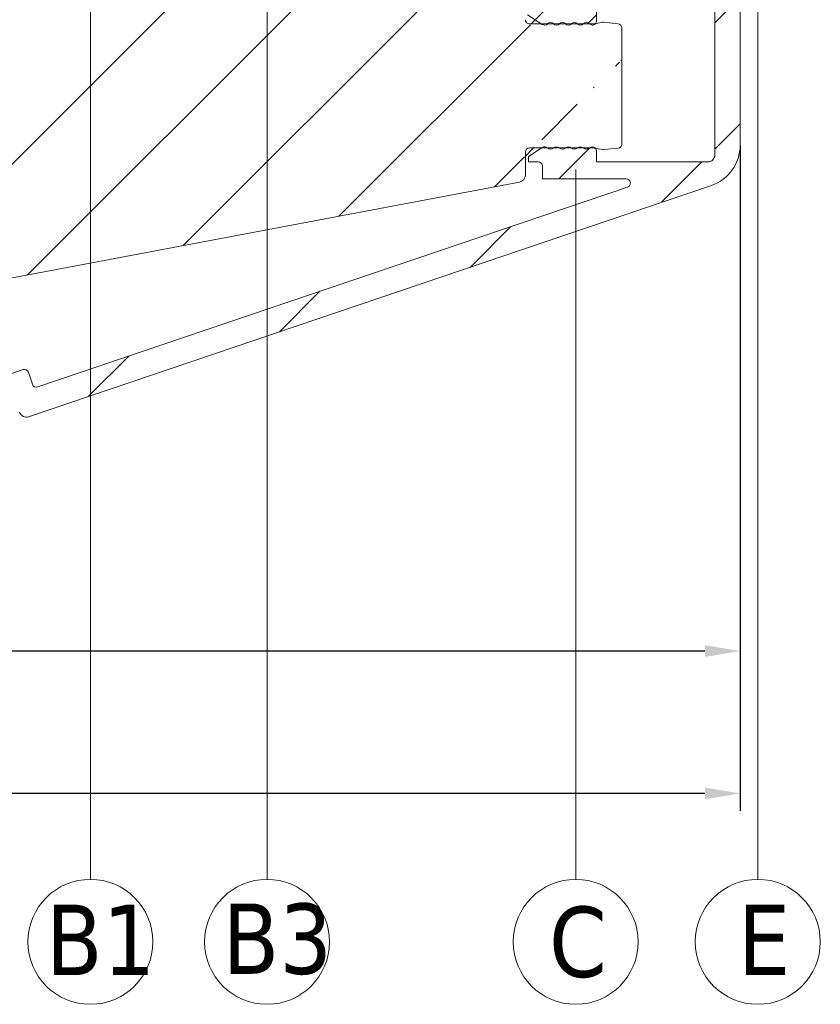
# Model space of a CAD drawing. Header units: millimetres. Extents: x 582 to 4940, y -30 to 2368.
# Tile 8 of 20: x 808 to 865, y 599 to 669. Entities that reach past the tile are written whole.
import ezdxf

# ---------------------------------------------------------------- set-up
doc = ezdxf.new("R2010")
doc.units = ezdxf.units.MM
doc.layers.get('0').update_dxf_attribs({"lineweight": 13})
for name, color, linetype, lineweight in [('CARTER LED', 8, 'Continuous', 13), ('INDICATORI', 7, 'Continuous', 5), ('PENSILINA MAXI', 8, 'Continuous', 9), ('Quote', 5, 'Continuous', 9)]:
    doc.layers.add(name, color=color, linetype=linetype, lineweight=lineweight)
doc.styles.get("Standard").update_dxf_attribs({"font": 'TAHOMA.TTF'})
doc.styles.add('STANDARD-Tahoma', font='TAHOMA.TTF')
doc.dimstyles.new('Annotativa millimetri', dxfattribs={"dimscale": 0, "dimtxt": 5, "dimasz": 2.5, "dimexe": 1.25, "dimexo": 0.625, "dimtad": 1, "dimtoh": 1, "dimdec": 1, "dimtxsty": 'Standard', "dimcen": 2.5, "dimclrd": 256, "dimclre": 256, "dimclrt": 7, "dimadec": 0, "dimazin": 0, "dimtfac": 1, "dimtdec": 1, "dimtmove": 0, "dimatfit": 3, "dimfxl": 1, "dimarcsym": 0})

# ---------------------------------------------------------------- blocks, each defined once
blk = doc.blocks.new('*D22')
at = {"layer": 'Defpoints', "color": 0}
for p in [(859.2441126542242, 660.7605342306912), (709.1238562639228, 632.1737531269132), (859.2441126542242, 614.0521394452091)]:
    blk.add_point(p, dxfattribs=at)
at = {"layer": 'Quote', "lineweight": -2}
for p, q in [((859.2441126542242, 660.1355342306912), (859.2441126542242, 612.8021394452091)), ((709.1238562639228, 631.5487531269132), (709.1238562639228, 612.8021394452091)), ((711.6238562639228, 614.0521394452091), (775.6689844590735, 614.0521394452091)), ((856.7441126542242, 614.0521394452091), (792.6989844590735, 614.0521394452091))]:
    blk.add_line(p, q, dxfattribs=at)
at = {"layer": 'Quote'}
for points in [[(711.6238562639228, 614.4688061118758), (711.6238562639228, 613.6354727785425), (709.1238562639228, 614.0521394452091)], [(856.7441126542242, 613.6354727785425), (856.7441126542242, 614.4688061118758), (859.2441126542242, 614.0521394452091)]]:
    blk.add_solid(points, dxfattribs=at)
at = {"layer": 'Quote', "color": 7, "insert": (784.1839844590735, 614.0521394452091), "char_height": 5, "attachment_point": 5}
blk.add_mtext('150,1', dxfattribs=at)
blk = doc.blocks.new('*D23')
at = {"layer": 'Defpoints', "color": 0}
for p in [(742.1237503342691, 672.9278378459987), (859.2441126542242, 660.7605342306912), (742.1237503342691, 624.1738547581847)]:
    blk.add_point(p, dxfattribs=at)
at = {"layer": 'Quote', "lineweight": -2}
for p, q in [((742.1237503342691, 672.3028378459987), (742.1237503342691, 622.9238547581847)), ((859.2441126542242, 660.1355342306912), (859.2441126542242, 622.9238547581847)), ((744.6237503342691, 624.1738547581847), (775.5509952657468, 624.1738547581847)), ((856.7441126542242, 624.1738547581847), (792.5809952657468, 624.1738547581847))]:
    blk.add_line(p, q, dxfattribs=at)
at = {"layer": 'Quote'}
for points in [[(744.6237503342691, 624.5905214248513), (744.6237503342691, 623.7571880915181), (742.1237503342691, 624.1738547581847)], [(856.7441126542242, 623.7571880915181), (856.7441126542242, 624.5905214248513), (859.2441126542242, 624.1738547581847)]]:
    blk.add_solid(points, dxfattribs=at)
at = {"layer": 'Quote', "color": 7, "insert": (784.0659952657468, 624.1738547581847), "char_height": 5, "attachment_point": 5}
blk.add_mtext('117,1', dxfattribs=at)

msp = doc.modelspace()

# ---------------------------------------------------------------- hatches: boundary and pattern name
h = msp.add_hatch()
h.set_pattern_fill('ANSI31', color=256, scale=2, style=0)
h.set_pattern_definition([(45, (400.1962462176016, -8.898776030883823), (-4.490128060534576, 4.490128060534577), [])])
edge = h.paths.add_edge_path()
edge.add_line((720.1242668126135, 703.9244894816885), (711.1239499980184, 703.9244894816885))
edge.add_line((720.1242668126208, 689.4244894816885), (711.1239499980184, 689.4244894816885))
edge.add_arc((857.9117621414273, 730.0364014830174), 1.000000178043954, 1.000009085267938, 84.37739479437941)
edge.add_arc((857.3171608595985, 724.7236935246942), 0.3500001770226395, 2.896545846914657e-05, 89.99997103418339)
edge.add_line((852.5171610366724, 725.0736937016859), (857.3171610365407, 725.0736937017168))
edge.add_arc((852.517161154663, 724.7236935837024), 0.350000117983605, 90.00001931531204, 179.9999807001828)
edge.add_arc((858.5281367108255, 723.3736805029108), 0.5000000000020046, 269.9999677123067, 360.9999999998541)
edge.add_line((856.7677020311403, 722.8736814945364), (858.5281364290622, 722.8736805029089))
edge.add_arc((856.7677022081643, 723.2236801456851), 0.3499986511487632, 180.0000289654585, 269.9999710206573)
edge.add_line((856.417703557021, 723.4736784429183), (856.4177035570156, 723.223679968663))
edge.add_arc((856.5177036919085, 723.473678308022), 0.1000001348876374, 90.00007723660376, 179.9999227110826)
edge.add_line((857.3171610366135, 723.5736784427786), (856.517703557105, 723.5736784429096))
edge.add_arc((857.3171608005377, 723.9236786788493), 0.3500002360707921, 270.0000386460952, 359.9999613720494)
edge.add_arc((852.5171611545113, 723.9236785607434), 0.3500001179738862, 180.0000192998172, 269.9999806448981)
edge.add_line((853.3166185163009, 723.5736784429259), (852.5171610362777, 723.5736784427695))
edge.add_arc((853.3166184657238, 723.4736783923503), 0.1000000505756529, 2.895287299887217e-05, 89.99997102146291)
edge.add_line((853.4166185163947, 723.2236799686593), (853.4166185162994, 723.4736784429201))
edge.add_arc((853.0666197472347, 723.2236802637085), 0.3499987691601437, 269.9998704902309, 359.9999517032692)
edge.add_line((849.5645052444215, 668.8984866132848), (849.4824164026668, 668.8954321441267))
edge.add_line((850.5705702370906, 668.7979428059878), (849.5645052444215, 668.8984866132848))
edge.add_arc((850.5407375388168, 668.4994298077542), 0.3000000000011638, 0, 84.29294186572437)
edge.add_line((850.8407375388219, 660.2400900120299), (850.8407375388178, 668.4994298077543))
edge.add_arc((850.5407375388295, 660.2400900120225), 0.2999999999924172, 275.7070581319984, 360)
edge.add_line((849.5645052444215, 659.8410332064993), (850.5705702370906, 659.9415770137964))
edge.add_line((849.4824164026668, 659.8440876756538), (849.5645052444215, 659.8410332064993))
edge.add_line((842.4236740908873, 671.9744040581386), (842.4236740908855, 670.4737769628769))
edge.add_line((842.9236740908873, 671.9744040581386), (842.4236740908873, 671.9744040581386))
edge.add_line((843.9190681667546, 670.5643841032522), (842.9236740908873, 671.9744040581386))
edge.add_line((843.9739848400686, 670.391369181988), (843.9190681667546, 670.5643841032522))
edge.add_line((843.9739848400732, 669.0820672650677), (843.9739848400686, 670.391369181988))
edge.add_arc((844.2739848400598, 669.0820672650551), 0.299999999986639, 180, 270.0000000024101)
edge.add_line((848.7956359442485, 668.7820672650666), (844.2739848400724, 668.7820672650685))
edge.add_line((848.8825719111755, 668.7896633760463), (848.7956359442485, 668.7820672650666))
edge.add_line((848.7720630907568, 659.9614945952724), (848.8596451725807, 659.9538990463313))
edge.add_line((844.2736767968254, 659.957233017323), (848.7720630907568, 659.9614945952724))
edge.add_arc((844.2739612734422, 659.6569485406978), 0.3002846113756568, 90.05427954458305, 179.9457204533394)
edge.add_line((843.9743002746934, 658.0262221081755), (843.973676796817, 659.6572330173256))
edge.add_arc((843.474300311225, 658.0260309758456), 0.5000000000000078, 280.6825730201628, 360.0219021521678)
edge.add_line((849.4824164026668, 668.8954321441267), (848.8825719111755, 668.7896633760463))
edge.add_line((848.8596451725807, 659.9538990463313), (849.4824164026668, 659.8440876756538))
edge.add_line((859.0280605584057, 723.3824067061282), (858.9116100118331, 730.0538540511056))
edge.add_line((857.6671610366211, 724.7236937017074), (857.6671610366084, 723.9236784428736))
edge.add_line((852.1671610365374, 723.9236784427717), (852.1671610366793, 724.7236937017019))
edge.add_arc((709.4738550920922, 740.3720790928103), 0.3499988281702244, 90.00005795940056, 179.9999420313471)
edge.add_line((709.7238532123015, 740.7220779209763), (709.4738547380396, 740.7220779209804))
edge.add_arc((709.7238530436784, 740.622077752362), 0.1000001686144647, 9.655572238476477e-05, 89.99990338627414)
edge.add_line((709.8238532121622, 739.822620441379), (709.8238532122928, 740.6220779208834))
edge.add_arc((710.1738536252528, 739.8226208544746), 0.3500004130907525, 180.0000676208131, 269.9999323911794)
edge.add_line((710.9738684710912, 739.4726204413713), (710.1738532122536, 739.4726204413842))
edge.add_arc((710.973868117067, 739.8226207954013), 0.3500003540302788, 270.0000579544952, 359.999942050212)
edge.add_line((711.3238684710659, 744.6226204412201), (711.3238684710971, 739.8226204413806))
edge.add_arc((710.9738682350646, 744.6226202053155), 0.3500002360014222, 3.86185141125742e-05, 89.99996136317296)
edge.add_line((710.1738532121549, 744.9726204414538), (710.9738684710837, 744.9726204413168))
edge.add_arc((710.1738532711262, 744.6226203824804), 0.3500000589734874, 90.00000965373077, 179.9999903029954)
edge.add_line((709.8238532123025, 743.8231629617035), (709.8238532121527, 744.6226204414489))
edge.add_arc((709.7238531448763, 743.8231630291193), 0.1000000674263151, 270.0000386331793, 359.9999613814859)
edge.add_line((709.4738547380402, 743.7231629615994), (709.723853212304, 743.723162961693))
edge.add_arc((709.4738551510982, 744.0731618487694), 0.3499988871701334, 180.0000676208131, 269.9999323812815)
edge.add_line((709.123856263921, 746.6737531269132), (709.1238562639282, 744.073161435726))
edge.add_line((766.9236740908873, 671.9744040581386), (766.9236740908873, 670.4744040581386))
edge.add_line((767.4236740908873, 671.9744040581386), (766.9236740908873, 671.9744040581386))
edge.add_line((768.4831289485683, 670.4736391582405), (767.4236740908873, 671.9744040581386))
edge.add_line((815.9236741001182, 670.4736190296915), (768.4831289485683, 670.4736391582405))
edge.add_line((816.9236740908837, 671.9743839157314), (815.9236741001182, 670.4736190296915))
edge.add_line((817.4236740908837, 671.9743839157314), (816.9236740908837, 671.9743839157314))
edge.add_line((817.423674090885, 670.4757115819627), (817.4236740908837, 671.9743839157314))
edge.add_line((720.1243176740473, 704.0187288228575), (720.1243685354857, 710.8629681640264))
edge.add_arc((736.823882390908, 722.470074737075), 0.2999999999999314, 0, 123.0878883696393)
edge.add_line((721.0325188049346, 712.538636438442), (736.6601049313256, 722.721424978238))
edge.add_arc((722.124369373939, 710.862967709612), 2.000000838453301, 123.0879013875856, 179.9999869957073)
edge.add_arc((725.1243685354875, 684.4095393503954), 4.999999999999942, 180, 235.7552106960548)
edge.add_line((736.6557253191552, 670.5110773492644), (722.3107197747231, 680.2763347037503))
edge.add_arc((736.824544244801, 670.7590696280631), 0.3000000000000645, 235.7552106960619, 360.0063376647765)
edge.add_line((737.1240226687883, 675.4744040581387), (737.1245442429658, 670.7591028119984))
edge.add_line((739.1240226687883, 675.4744040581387), (737.1240226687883, 675.4744040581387))
edge.add_line((739.1245204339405, 670.9743487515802), (739.1240226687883, 675.4744040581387))
edge.add_arc((739.6245204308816, 670.9744040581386), 0.5000000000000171, 180.006337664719, 270)
edge.add_arc((739.623882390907, 722.373846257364), 0.4999999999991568, 89.99991678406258, 180)
edge.add_line((739.123882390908, 717.8738443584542), (739.123882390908, 722.3738462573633))
edge.add_line((737.123882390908, 717.873844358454), (739.123882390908, 717.8738443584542))
edge.add_line((737.123882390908, 722.4700747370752), (737.123882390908, 717.873844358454))
edge.add_line((711.1239499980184, 683.226669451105), (709.1238562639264, 680.9230596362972))
edge.add_line((709.1238562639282, 710.9472697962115), (711.1239499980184, 708.6436599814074))
edge.add_line((709.1238562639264, 680.9230596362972), (709.1238562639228, 632.1737531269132))
edge.add_line((766.9236740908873, 670.4744040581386), (739.6245204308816, 670.4744040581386))
edge.add_line((709.1238562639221, 740.3720794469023), (709.1238562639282, 710.9472697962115))
edge.add_line((842.4236740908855, 670.4737769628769), (817.423674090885, 670.4757115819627))
edge.add_line((709.1238562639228, 632.1737531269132), (843.5669841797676, 657.5346963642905))
edge.add_line((858.0097377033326, 731.0315904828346), (709.123856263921, 746.6737531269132))
edge.add_line((739.6238831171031, 722.8738462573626), (853.0666189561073, 722.8736814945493))
edge.add_line((720.1243685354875, 684.4095393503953), (720.1242668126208, 689.4244894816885))
edge.add_line((711.1239499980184, 689.4244894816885), (711.1239499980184, 683.226669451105))
edge.add_line((711.1239499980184, 708.6436599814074), (711.1239499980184, 703.9244894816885))
h = msp.add_hatch()
h.set_pattern_fill('ANSI31', color=256, scale=2, style=0)
h.set_pattern_definition([(45, (0, 0), (-4.490128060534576, 4.490128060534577), [])])
edge = h.paths.add_edge_path()
edge.add_line((855.3886248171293, 686.1614792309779), (855.1886248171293, 685.9614792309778))
edge.add_line((855.1886248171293, 685.9614792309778), (853.4386248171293, 685.9614792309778))
edge.add_line((853.4386248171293, 685.9614792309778), (853.1386248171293, 686.2614792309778))
edge.add_line((853.1386248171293, 686.2614792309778), (852.8386248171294, 685.9614792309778))
edge.add_line((852.8386248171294, 685.9614792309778), (851.6831369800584, 685.9614792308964))
edge.add_arc((851.6831372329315, 686.4614794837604), 0.5000002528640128, 180.00002897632, 269.9999710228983, ccw=False)
edge.add_line((851.1831369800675, 686.4614792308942), (851.1831369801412, 688.8614924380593))
edge.add_arc((851.6831369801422, 688.8614924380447), 0.5000000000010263, 89.9999641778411, 179.9999999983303, ccw=False)
edge.add_line((851.6831372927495, 689.3614924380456), (853.2825959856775, 689.3614914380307))
edge.add_arc((853.2825955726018, 689.0114925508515), 0.3499988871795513, 6.762055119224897e-05, 89.99993237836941, ccw=False)
edge.add_line((853.6325944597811, 689.0114929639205), (853.6325944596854, 688.76149448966))
edge.add_arc((853.5325943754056, 688.7614945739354), 0.1000000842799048, 270.0000482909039, 359.999951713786, ccw=False)
edge.add_line((853.5325944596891, 688.6614944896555), (852.7331369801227, 688.6614944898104))
edge.add_arc((852.7331370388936, 688.3114944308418), 0.3500000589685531, 90.00000962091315, 179.9999903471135)
edge.add_line((852.383136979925, 688.311494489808), (852.3831369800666, 687.5114792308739))
edge.add_arc((852.7331370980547, 687.5114793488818), 0.3500001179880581, 180.0000193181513, 269.9999806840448)
edge.add_line((852.7331369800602, 687.1614792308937), (857.5331369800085, 687.161479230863))
edge.add_arc((857.533136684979, 687.5114795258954), 0.3500002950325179, 270.0000482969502, 359.999951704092)
edge.add_line((857.8831369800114, 687.5114792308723), (857.8831369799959, 688.3114944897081))
edge.add_arc((857.5331367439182, 688.311494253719), 0.3500002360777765, 3.863191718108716e-05, 89.99996135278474)
edge.add_line((857.5331369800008, 688.6614944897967), (856.733679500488, 688.6614944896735))
edge.add_arc((856.7336796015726, 688.7614945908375), 0.1000001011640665, 180.0000579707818, 269.9999420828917, ccw=False)
edge.add_line((856.6336795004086, 688.7614944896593), (856.633679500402, 689.0114929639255))
edge.add_arc((856.9836782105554, 689.0114927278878), 0.3499987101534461, 90.00003863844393, 179.9999613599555, ccw=False)
edge.add_line((856.9836779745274, 689.3614914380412), (858.7441123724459, 689.3614924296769))
edge.add_arc((858.7441126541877, 688.8614924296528), 0.5000000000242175, 2.375202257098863e-09, 90.00003228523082, ccw=False)
edge.add_line((859.2441126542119, 688.8614924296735), (859.2441126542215, 660.140170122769))
edge.add_arc((856.2441120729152, 660.1401705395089), 3.000000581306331, 288.72605197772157, 359.99999204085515, ccw=False)
edge.add_line((857.2072432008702, 657.298976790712), (808.660640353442, 640.8422592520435))
edge.add_arc((808.500118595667, 641.315791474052), 0.4999999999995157, 198.7260440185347, 288.7260440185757, ccw=False)
edge.add_line((808.0265863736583, 641.1552697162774), (807.8018559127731, 641.8182148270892))
edge.add_arc((807.5177365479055, 641.7219017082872), 0.3000000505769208, 18.72605367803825, 108.726034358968)
edge.add_line((807.4214235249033, 642.0060211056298), (806.0955333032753, 641.5565601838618))
edge.add_arc((805.9992202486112, 641.8406795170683), 0.3000000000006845, 198.7260440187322, 288.7260440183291, ccw=False)
edge.add_line((805.7151009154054, 641.7443664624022), (805.0088051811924, 643.8279082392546))
edge.add_line((805.0088051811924, 643.8279082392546), (803.7109829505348, 645.0322545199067))
edge.add_arc((803.9150478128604, 645.2521579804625), 0.3000000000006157, 108.72604401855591, 227.1394594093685, ccw=False)
edge.add_line((803.8187347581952, 645.5362773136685), (804.3667181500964, 645.7220371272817))
edge.add_line((804.3667181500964, 645.7220371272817), (803.6709636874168, 647.774482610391))
edge.add_arc((803.3868443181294, 647.6781694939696), 0.3000000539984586, 18.72605297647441, 100.6825640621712)
edge.add_line((803.3312340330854, 647.9729703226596), (791.1721880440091, 645.6793248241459))
edge.add_line((791.1721880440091, 645.6793248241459), (790.5882101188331, 646.0780349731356))
edge.add_line((790.5882101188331, 646.0780349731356), (790.1895188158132, 645.4939570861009))
edge.add_line((790.1895188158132, 645.4939570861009), (785.296734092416, 644.5709970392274))
edge.add_arc((785.3894179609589, 644.0796624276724), 0.5000000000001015, 100.6825730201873, 198.7259292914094)
edge.add_line((784.9158854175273, 643.9191416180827), (786.3724937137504, 639.6222103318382))
edge.add_line((786.3724937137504, 639.6222103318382), (786.9204771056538, 639.8079701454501))
edge.add_arc((787.0167901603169, 639.5238508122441), 0.2999999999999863, -9.68737137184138, 108.72604401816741, ccw=False)
edge.add_line((787.3125123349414, 639.4733691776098), (787.014580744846, 637.7280814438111))
edge.add_line((787.014580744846, 637.7280814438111), (787.7208764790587, 635.644539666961))
edge.add_arc((787.4367570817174, 635.5482266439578), 0.300000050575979, -71.27394632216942, 18.726034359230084, ccw=False)
edge.add_line((787.5330702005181, 635.2641072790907), (786.2071799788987, 634.8146463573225))
edge.add_arc((786.3034930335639, 634.530527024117), 0.3000000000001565, 108.7260440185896, 198.7260440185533)
edge.add_line((786.0193737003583, 634.434213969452), (786.2441041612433, 633.7712688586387))
edge.add_arc((785.7705719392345, 633.6107471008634), 0.499999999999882, -71.27395598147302, 18.726044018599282, ccw=False)
edge.add_line((785.9310936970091, 633.1372148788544), (712.4915443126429, 608.2420862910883))
edge.add_arc((712.3952313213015, 608.5262057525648), 0.3000001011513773, 198.7260633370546, 288.7260246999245, ccw=False)
edge.add_line((712.1111119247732, 608.4298925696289), (711.7258597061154, 609.5663699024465))
edge.add_arc((712.0099790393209, 609.6626829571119), 0.3000000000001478, 108.72604401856, 198.7260440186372, ccw=False)
edge.add_line((711.9136659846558, 609.9468022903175), (784.122030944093, 634.4245740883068))
edge.add_arc((784.0257178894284, 634.7086934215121), 0.2999999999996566, 288.7260440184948, 378.7260440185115)
edge.add_line((784.3098372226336, 634.8050064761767), (784.0208980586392, 635.6573644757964))
edge.add_arc((784.3050173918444, 635.7536775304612), 0.2999999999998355, 108.72604401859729, 198.7260440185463, ccw=False)
edge.add_line((784.2087043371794, 636.0377968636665), (785.2504758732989, 636.3909449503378))
edge.add_arc((785.1541628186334, 636.6750642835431), 0.3000000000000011, 288.7260440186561, 378.7260440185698)
edge.add_line((785.4382821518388, 636.7713773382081), (782.6567676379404, 644.9767244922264))
edge.add_arc((783.4144191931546, 645.2335593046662), 0.7999999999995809, 100.68257302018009, 198.7260440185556, ccw=False)
edge.add_line((783.2661250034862, 646.0196946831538), (804.1072092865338, 649.951093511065))
edge.add_arc((804.255503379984, 649.1649579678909), 0.8000001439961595, 18.726052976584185, 100.68256406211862, ccw=False)
edge.add_line((805.0131550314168, 649.4217929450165), (806.8419385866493, 644.0269607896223))
edge.add_arc((807.1260579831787, 644.1232739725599), 0.3000001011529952, 198.7260633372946, 288.7260246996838)
edge.add_line((807.2223709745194, 643.8391545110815), (808.2641416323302, 644.1923023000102))
edge.add_arc((808.3604546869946, 643.9081829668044), 0.3000000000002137, 18.726044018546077, 108.72604401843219, ccw=False)
edge.add_line((808.6445740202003, 644.0044960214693), (808.9335131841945, 643.1521380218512))
edge.add_arc((809.2176325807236, 643.2484512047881), 0.3000001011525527, 198.7260633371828, 288.7260246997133)
edge.add_line((809.3139455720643, 642.9643317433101), (851.2389743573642, 657.1764148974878))
edge.add_arc((851.1426613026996, 657.4605342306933), 0.2999999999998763, 288.7260440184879, 449.9999999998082)
edge.add_line((851.1426613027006, 657.7605342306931), (845.1899191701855, 657.7605342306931))
edge.add_line((845.1899191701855, 657.7605342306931), (845.1898613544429, 658.6605342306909))
edge.add_arc((844.8898613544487, 658.6605342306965), 0.29999999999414, 359.9999999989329, 450.0000000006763)
edge.add_line((844.8898613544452, 658.9605342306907), (844.1899191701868, 658.9605342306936))
edge.add_line((844.1899191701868, 658.9605342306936), (844.1899191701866, 659.3544682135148))
edge.add_line((844.1899191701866, 659.3544682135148), (845.174020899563, 659.9993283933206))
edge.add_arc((845.3384473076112, 659.7484021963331), 0.2999999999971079, 44.99999999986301, 123.23594224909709, ccw=False)
edge.add_arc((845.7627113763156, 660.1726663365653), 0.3000000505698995, 225.0000096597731, 314.9999903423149)
edge.add_arc((846.1869754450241, 659.7484020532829), 0.3000001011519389, 45.00001931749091, 134.9999806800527, ccw=False)
edge.add_arc((846.6112395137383, 660.1726662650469), 0.3000000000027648, 225.0000000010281, 315.0000000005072)
edge.add_arc((847.0355035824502, 659.7484020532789), 0.3000001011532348, 45.00001931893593, 134.9999806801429, ccw=False)
edge.add_arc((847.4597676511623, 660.1726664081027), 0.3000001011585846, 225.000019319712, 314.9999806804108)
edge.add_arc((847.8840317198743, 659.7484021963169), 0.3000000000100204, 45.00000000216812, 134.9999999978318, ccw=False)
edge.add_arc((848.3082957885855, 660.1726663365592), 0.3000000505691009, 225.0000096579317, 314.9999903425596)
edge.add_line((848.5204278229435, 659.9605342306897), (848.7325598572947, 660.0484021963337))
edge.add_arc((848.7325598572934, 659.7484021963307), 0.3000000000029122, 6.517097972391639e-10, 89.99999999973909, ccw=False)
edge.add_line((849.0325598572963, 659.7484021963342), (849.0325598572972, 658.9605342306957))
edge.add_line((849.0325598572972, 658.9605342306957), (856.944112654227, 658.9605342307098))
edge.add_arc((856.9441126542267, 659.4605342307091), 0.4999999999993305, 270.0000000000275, 360.0000000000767)
edge.add_line((857.444112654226, 659.4605342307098), (857.4441126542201, 669.7855880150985))
edge.add_arc((857.0441126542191, 669.7855880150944), 0.4000000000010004, 5.8216554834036e-10, 179.9999999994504)
edge.add_line((856.6441126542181, 669.7855880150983), (849.0325598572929, 669.7855880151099))
edge.add_line((849.0325598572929, 669.7855880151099), (849.0325598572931, 668.9977200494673))
edge.add_arc((848.7325598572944, 668.9977200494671), 0.2999999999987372, -90.00000000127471, 1.5290879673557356e-11, ccw=False)
edge.add_line((848.7325598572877, 668.6977200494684), (848.520427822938, 668.785588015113))
edge.add_arc((848.3082957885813, 668.5734559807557), 0.3000000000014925, 45.00000000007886, 134.9999999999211)
edge.add_arc((847.8840317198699, 668.9977201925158), 0.3000001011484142, 225.0000193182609, 314.99998068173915, ccw=False)
edge.add_arc((847.4597676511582, 668.5734559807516), 0.3000000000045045, 45.00000000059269, 134.9999999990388)
edge.add_arc((847.0355035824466, 668.9977201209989), 0.3000000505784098, 225.0000096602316, 314.99999034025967, ccw=False)
edge.add_arc((846.6112395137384, 668.5734559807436), 0.300000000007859, 45.00000000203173, 134.9999999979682)
edge.add_arc((846.1869754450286, 668.9977201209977), 0.3000000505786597, 225.000009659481, 314.99999034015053, ccw=False)
edge.add_arc((845.7627113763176, 668.573455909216), 0.3000000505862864, 45.00000966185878, 134.9999903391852)
edge.add_arc((845.3384473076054, 668.9977200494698), 0.3000000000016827, 236.7640577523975, 314.99999999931, ccw=False)
edge.add_line((845.1740208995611, 668.7467938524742), (844.124286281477, 669.43466181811))
edge.add_arc((844.2887126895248, 669.6855880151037), 0.3000000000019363, 90.00000000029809, 236.7640577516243, ccw=False)
edge.add_line((844.2887126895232, 669.9855880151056), (844.8898613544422, 669.9855880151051))
edge.add_arc((844.8898613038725, 670.285588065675), 0.3000000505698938, 270.000009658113, 359.9963096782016)
edge.add_line((845.1898613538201, 670.285568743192), (845.1899307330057, 670.985588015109))
edge.add_line((845.1899307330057, 670.985588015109), (857.1441126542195, 670.9855880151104))
edge.add_arc((857.1441126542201, 671.2855880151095), 0.2999999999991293, 269.9999999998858, 360.0000000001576)
edge.add_line((857.4441126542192, 671.2855880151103), (857.4441126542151, 685.4614792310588))
edge.add_arc((856.9441126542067, 685.4614792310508), 0.5000000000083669, 9.066552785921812e-10, 90.00000000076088)
edge.add_line((856.9441126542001, 685.9614792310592), (855.5886248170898, 685.9614792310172))
edge.add_line((855.5886248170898, 685.9614792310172), (855.3886248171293, 686.1614792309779))

# ---------------------------------------------------------------- linework, layer by layer
for p, q in [((825.6116183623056, 607.9358812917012), (825.6116183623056, 695.6049659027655)), ((860.4987047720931, 607.9358812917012), (860.4987047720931, 690.9059059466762)), ((813.0550794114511, 607.9358812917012), (813.0550794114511, 690.3347344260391)), ((847.5526820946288, 607.9358812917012), (847.5526820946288, 658.4355141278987))]:
    msp.add_line(p, q)
at = {"layer": 'CARTER LED'}
for points in [[(859.2441126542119, 688.8614924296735), (859.2441126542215, 660.140170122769, -0.3214207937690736), (857.2072432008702, 657.298976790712), (808.660640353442, 640.8422592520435, -0.4142135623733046), (808.0265863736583, 641.1552697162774)], [(807.2223709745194, 643.8391545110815), (808.2641416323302, 644.1923023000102, -0.4142135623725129), (808.6445740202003, 644.0044960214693), (808.9335131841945, 643.1521380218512, 0.4142133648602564), (809.3139455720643, 642.9643317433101), (851.2389743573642, 657.1764148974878, 0.8486166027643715), (851.1426613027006, 657.7605342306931), (845.1899191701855, 657.7605342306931), (845.1898613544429, 658.6605342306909, 0.4142135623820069), (844.8898613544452, 658.9605342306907), (844.1899191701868, 658.9605342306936), (844.1899191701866, 659.3544682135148), (845.174020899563, 659.9993283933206, -0.3552775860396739), (845.5505793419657, 659.9605342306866, 0.4142134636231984), (845.9748434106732, 659.9605342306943, -0.4142133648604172), (846.3991074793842, 659.9605342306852, 0.4142135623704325), (846.8233715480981, 659.9605342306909, -0.4142133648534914), (847.2476356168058, 659.9605342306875, 0.4142133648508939), (847.6718996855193, 659.9605342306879, -0.4142135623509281), (848.0961637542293, 659.9605342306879, 0.414213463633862), (848.5204278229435, 659.9605342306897), (848.7325598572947, 660.0484021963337, -0.4142135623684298), (849.0325598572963, 659.7484021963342), (849.0325598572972, 658.9605342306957), (856.944112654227, 658.9605342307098, 0.4142135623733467), (857.444112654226, 659.4605342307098), (857.4441126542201, 669.7855880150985, 0.9999999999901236)], [(849.0325598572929, 669.7855880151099), (849.0325598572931, 668.9977200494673, -0.4142135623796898), (848.7325598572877, 668.6977200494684), (848.520427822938, 668.785588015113, 0.4142135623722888), (848.0961637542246, 668.785588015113, -0.414213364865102), (847.6718996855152, 668.785588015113, 0.4142135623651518), (847.2476356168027, 668.7855880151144, -0.4142134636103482), (846.8233715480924, 668.7855880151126, 0.4142135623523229), (846.3991074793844, 668.7855880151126, -0.4142134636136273), (845.9748434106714, 668.785588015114, 0.4142134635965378), (845.55057934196, 668.7855880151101, -0.3552775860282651), (845.1740208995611, 668.7467938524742), (844.124286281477, 669.43466181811, -0.7451330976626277)]]:
    msp.add_lwpolyline(points, format="xyb", dxfattribs=at)
at = {"layer": 'INDICATORI', "color": 0}
for centre in [(813.0550794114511, 603.4934554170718), (825.6116183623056, 603.4934554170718), (847.5526820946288, 603.4934554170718), (860.4987047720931, 603.4934554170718)]:
    msp.add_circle(centre, 4.442425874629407, dxfattribs=at)
at = {"layer": 'PENSILINA MAXI'}
for p, q in [((849.4824164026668, 668.8954321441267, -407.6626489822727), (848.8825719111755, 668.7896633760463, -407.6626489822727)), ((849.5645052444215, 668.8984866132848, -407.6626489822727), (849.4824164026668, 668.8954321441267, -407.6626489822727)), ((850.5705702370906, 668.7979428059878, -407.6626489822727), (849.5645052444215, 668.8984866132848, -407.6626489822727)), ((848.7956359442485, 668.7820672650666, -407.6626489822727), (844.2739848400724, 668.7820672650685, -407.6626489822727)), ((848.8825719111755, 668.7896633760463, -407.6626489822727), (848.7956359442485, 668.7820672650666, -407.6626489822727)), ((850.8407375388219, 660.2400900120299, -407.6626489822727), (850.8407375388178, 668.4994298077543, -407.6626489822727)), ((844.2736767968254, 659.957233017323, -407.6626489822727), (848.7720630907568, 659.9614945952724, -407.6626489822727)), ((848.7720630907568, 659.9614945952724, -407.6626489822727), (848.8596451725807, 659.9538990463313, -407.6626489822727)), ((848.8596451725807, 659.9538990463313, -407.6626489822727), (849.4824164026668, 659.8440876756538, -407.6626489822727)), ((849.4824164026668, 659.8440876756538, -407.6626489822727), (849.5645052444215, 659.8410332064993, -407.6626489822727)), ((849.5645052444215, 659.8410332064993, -407.6626489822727), (850.5705702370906, 659.9415770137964, -407.6626489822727)), ((843.9743002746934, 658.0262221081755, -407.6626489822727), (843.973676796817, 659.6572330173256, -407.6626489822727)), ((709.1238562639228, 632.1737531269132, -407.6626489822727), (843.5669841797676, 657.5346963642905, -407.6626489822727))]:
    msp.add_line(p, q, dxfattribs=at)
for centre, radius, start, end in [((844.2739848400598, 669.0820672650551, -407.6626489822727), 0.299999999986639, 180, 270.0000000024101), ((850.5407375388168, 668.4994298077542, -407.6626489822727), 0.3000000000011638, 0, 84.29294186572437), ((844.2739612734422, 659.6569485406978, -407.6626489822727), 0.3002846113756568, 90.05427954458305, 179.9457204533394), ((850.5407375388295, 660.2400900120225, -407.6626489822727), 0.2999999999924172, 275.7070581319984, 0), ((843.474300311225, 658.0260309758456, -407.6626489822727), 0.5000000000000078, 280.6825730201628, 0.02190215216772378)]:
    msp.add_arc(centre, radius, start, end, dxfattribs=at)

# ---------------------------------------------------------------- texts
at = {"layer": 'INDICATORI', "color": 0, "char_height": 5, "width": 4.196492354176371, "attachment_point": 1, "style": 'STANDARD-Tahoma'}
for s, insert in [('B1', (809.8805913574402, 606.1333574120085)), ('B3', (822.4371303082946, 606.2181743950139)), ('C', (845.6546362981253, 605.99832715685)), ('E', (859.0765807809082, 606.1333574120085))]:
    msp.add_mtext(s, dxfattribs=dict(at, insert=insert))

# ---------------------------------------------------------------- dimensions: what is measured, and where the dimension line sits
at = {"layer": 'Quote'}
dim = msp.add_linear_dim(base=(742.1237503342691, 624.1738547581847), p1=(859.2441126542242, 660.7605342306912), p2=(742.1237503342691, 672.9278378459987, -407.6626489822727), dimstyle='Annotativa millimetri', override={"dimscale": 1, "dimtad": 0, "dimlfac": 1, "dimtxsty": 'Standard', "dimsah": 1, "dimtolj": 0}, dxfattribs=at)
dim.commit()
dim.dimension.update_dxf_attribs({"geometry": '*D23', "text_midpoint": (784.0659952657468, 624.1738547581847), "dimtype": 160})
dim = msp.add_linear_dim(base=(859.2441126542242, 614.0521394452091), p1=(709.1238562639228, 632.1737531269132), p2=(859.2441126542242, 660.7605342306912), dimstyle='Annotativa millimetri', override={"dimscale": 1, "dimtad": 0, "dimlfac": 1, "dimtxsty": 'Standard', "dimsah": 1, "dimtolj": 0}, dxfattribs=at)
dim.commit()
dim.dimension.update_dxf_attribs({"geometry": '*D22', "text_midpoint": (784.1839844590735, 614.0521394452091)})

doc.saveas('drawing.dxf')
